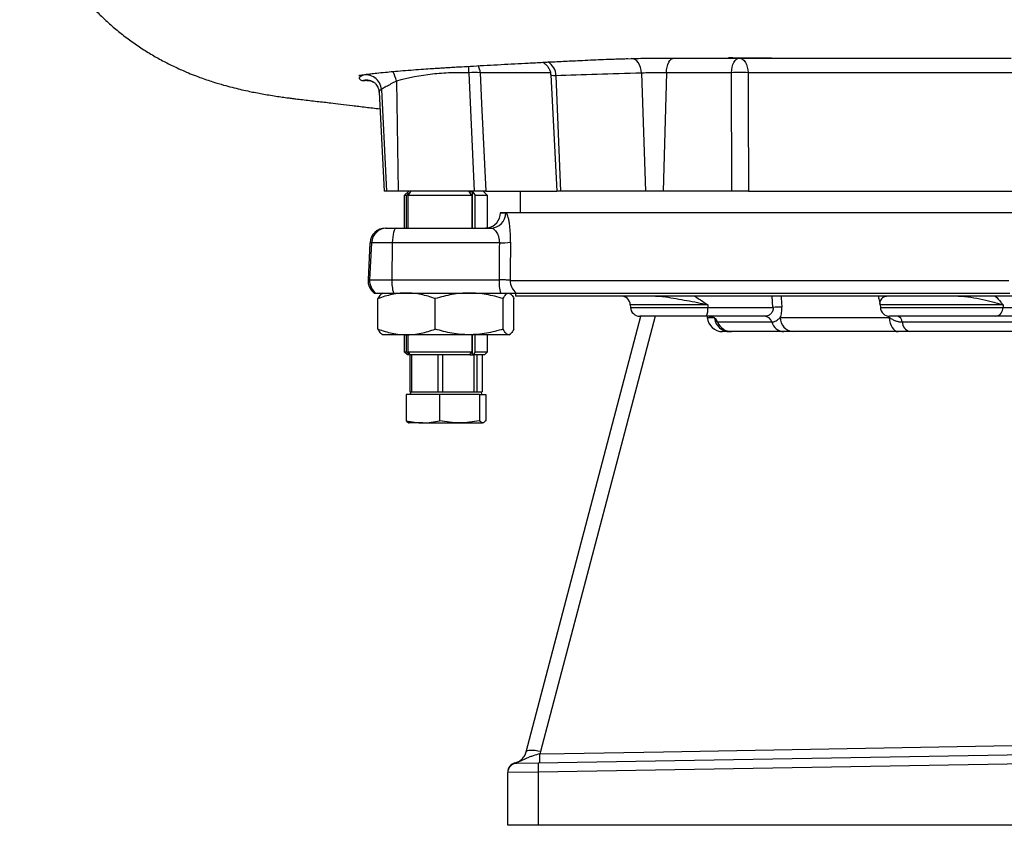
# Model space of a CAD drawing. Header units: millimetres. Extents: x 2293 to 3613, y 988 to 5170.
# Tile 1 of 12: x 2301 to 2939, y 988 to 1510. Entities that reach past the tile are written whole.
import ezdxf

# ---------------------------------------------------------------- set-up
doc = ezdxf.new("R2010")
doc.units = ezdxf.units.MM
doc.header["$LTSCALE"] = 2

msp = doc.modelspace()

# ---------------------------------------------------------------- linework, layer by layer
at = {"color": 7, "linetype": 'Continuous', "lineweight": 25}
for p, q in [((2690.52, 1484.41), (2697.21, 1484.6)), ((2935.2, 1484.87), (2943.34, 1484.87)), ((2595.72, 1398.87), (2592.19, 1475.39)), ((2645.11, 1473.93), (2649.04, 1398.87)), ((2648.44, 1473.48), (2651.42, 1398.87)), ((2703.93, 1475.13), (2706.52, 1398.87)), ((2720, 1475.4), (2718, 1398.87)), ((2762.37, 1398.87), (2762.15, 1475.39)), ((2545.26, 1469.98), (2546.23, 1398.87)), ((2533.91, 1462.84), (2537.26, 1398.87)), ((2535.42, 1464.57), (2538.85, 1398.87)), ((2538.85, 1398.87), (2537.26, 1398.87)), ((2546.23, 1398.87), (2538.85, 1398.87)), ((2595.72, 1398.87), (2546.23, 1398.87)), ((2553.26, 1398.87), (2550.26, 1395.87)), ((2594.01, 1395.87), (2592.29, 1398.46)), ((2594.54, 1398.46), (2596.26, 1395.87)), ((2594.54, 1374.87), (2594.54, 1398.46)), ((2604.26, 1395.87), (2601.26, 1398.87)), ((2602.98, 1398.87), (2649.04, 1398.87)), ((2625.26, 1398.87), (2625.26, 1384.87)), ((2651.42, 1398.87), (2649.04, 1398.87)), ((2706.52, 1398.87), (2651.42, 1398.87)), ((2718, 1398.87), (2706.52, 1398.87)), ((2762.37, 1398.87), (2718, 1398.87)), ((2773.16, 1398.87), (2948.19, 1398.87)), ((2550.26, 1395.87), (2550.26, 1374.87)), ((2551.63, 1395.87), (2550.26, 1395.87)), ((2551.63, 1374.87), (2551.63, 1395.87)), ((2594.01, 1395.87), (2552.74, 1395.87)), ((2552.74, 1374.87), (2552.74, 1395.87)), ((2594.01, 1395.87), (2594.01, 1374.87)), ((2604.26, 1395.87), (2596.26, 1395.87)), ((2596.26, 1374.87), (2596.26, 1395.87)), ((2604.26, 1375.01), (2604.26, 1395.87)), ((2612.54, 1384.87), (2612.54, 1384.69)), ((2612.54, 1384.87), (2990.26, 1384.87)), ((2538.06, 1374.87), (2539.05, 1374.87)), ((2539.05, 1374.87), (2545.12, 1374.87)), ((2545.12, 1374.87), (2606.15, 1374.87)), ((2528.07, 1365.39), (2526.81, 1341.39)), ((2529.09, 1365.39), (2527.83, 1341.39)), ((2542.53, 1365.39), (2529.09, 1365.39)), ((2542.53, 1365.39), (2542.21, 1341.39)), ((2611.83, 1365.39), (2542.53, 1365.39)), ((2527.83, 1341.39), (2542.21, 1341.39)), ((2542.21, 1341.39), (2611.64, 1341.39)), ((2618.87, 1341.04), (2941.72, 1341.04)), ((2530.8, 1332.87), (2531.81, 1332.87)), ((2531.81, 1332.87), (2543.24, 1332.87)), ((2536.26, 1332.87), (2535.73, 1332.56)), ((2543.24, 1332.87), (2612.67, 1332.87)), ((2622.26, 1332.87), (2622.26, 1330.87)), ((2622.8, 1332.87), (2942.46, 1332.87)), ((2533.22, 1309.53), (2533.22, 1329.21)), ((2570.29, 1309.53), (2570.29, 1329.21)), ((2614.33, 1309.53), (2614.33, 1329.21)), ((2621.3, 1309.53), (2621.3, 1329.21)), ((2972.91, 1330.87), (2622.26, 1330.87)), ((2696.64, 1325.18), (2696.73, 1323.56)), ((2746.82, 1325.18), (2746.81, 1323.56)), ((2746.81, 1323.56), (2789.02, 1323.56)), ((2858.46, 1325.18), (2858.54, 1323.56)), ((2938.05, 1325.18), (2937.98, 1323.56)), ((2937.98, 1323.56), (2963.9, 1323.56)), ((2629.19, 1035.96), (2703.4, 1317.87)), ((2746.02, 1317.87), (2702.72, 1317.87)), ((2783.52, 1317.87), (2746.02, 1317.87)), ((2746.39, 1317.87), (2746.46, 1317)), ((2753.13, 1314.12), (2788.22, 1314.12)), ((2793.77, 1317), (2864.34, 1317)), ((2933.23, 1317.87), (2864.53, 1317.87)), ((2872.77, 1314.12), (2957.48, 1314.12)), ((2956.25, 1317.87), (2933.23, 1317.87)), ((2760.89, 1307.87), (2756.43, 1307.87)), ((2796.06, 1307.87), (2762.17, 1307.87)), ((2869.97, 1307.87), (2802, 1307.87)), ((2959.53, 1307.87), (2877.71, 1307.87)), ((2535.7, 1306.19), (2536.26, 1305.87)), ((2551.76, 1305.87), (2536.26, 1305.87)), ((2550.26, 1305.87), (2550.26, 1294.87)), ((2551.63, 1294.87), (2551.63, 1305.87)), ((2592.31, 1305.87), (2551.76, 1305.87)), ((2552.74, 1294.87), (2552.74, 1305.87)), ((2617.82, 1305.87), (2592.31, 1305.87)), ((2594.01, 1305.87), (2594.01, 1294.87)), ((2594.54, 1292.87), (2594.54, 1305.87)), ((2596.26, 1294.87), (2596.26, 1305.87)), ((2604.26, 1294.87), (2604.26, 1305.87)), ((2618.26, 1305.87), (2617.82, 1305.87)), ((2618.26, 1305.87), (2618.82, 1306.19)), ((2550.26, 1294.87), (2552.26, 1292.87)), ((2550.26, 1294.87), (2551.63, 1294.87)), ((2552.74, 1294.87), (2594.01, 1294.87)), ((2592.68, 1292.87), (2594.01, 1294.87)), ((2596.26, 1294.87), (2594.93, 1292.87)), ((2596.26, 1294.87), (2604.26, 1294.87)), ((2602.26, 1292.87), (2604.26, 1294.87)), ((2553.87, 1292.87), (2552.26, 1292.87)), ((2553.87, 1292.87), (2554.14, 1292.87)), ((2553.91, 1292.87), (2553.91, 1268.87)), ((2592.68, 1292.87), (2554.14, 1292.87)), ((2555.13, 1268.87), (2555.13, 1292.87)), ((2572.02, 1292.87), (2572.02, 1268.87)), ((2575.31, 1268.87), (2575.31, 1292.87)), ((2592.68, 1292.87), (2594.54, 1292.87)), ((2594.54, 1292.87), (2594.93, 1292.87)), ((2602.26, 1292.87), (2594.93, 1292.87)), ((2595.37, 1292.87), (2595.37, 1268.87)), ((2597.43, 1268.87), (2597.43, 1292.87)), ((2600.61, 1292.87), (2600.61, 1268.87)), ((2554.77, 1268.87), (2553.85, 1267.27)), ((2553.91, 1268.87), (2555.13, 1268.87)), ((2555.13, 1268.87), (2559.92, 1268.87)), ((2559.92, 1268.87), (2567.23, 1268.87)), ((2567.23, 1268.87), (2572.02, 1268.87)), ((2572.02, 1268.87), (2575.31, 1268.87)), ((2575.31, 1268.87), (2580.99, 1268.87)), ((2580.99, 1268.87), (2589.68, 1268.87)), ((2589.68, 1268.87), (2595.37, 1268.87)), ((2595.37, 1268.87), (2597.43, 1268.87)), ((2597.43, 1268.87), (2598.34, 1268.87)), ((2598.34, 1268.87), (2599.75, 1268.87)), ((2600.68, 1267.27), (2599.75, 1268.87)), ((2599.75, 1268.87), (2600.61, 1268.87)), ((2551.48, 1267.27), (2551.48, 1250.22)), ((2573.18, 1267.27), (2551.48, 1267.27)), ((2573.18, 1267.27), (2573.18, 1250.22)), ((2598.96, 1267.27), (2573.18, 1267.27)), ((2598.96, 1267.27), (2598.96, 1250.22)), ((2598.96, 1267.27), (2603.04, 1267.27)), ((2603.04, 1267.27), (2603.04, 1250.22)), ((2562.33, 1248.87), (2553.27, 1248.87)), ((2562.33, 1248.87), (2586.07, 1248.87)), ((2586.07, 1248.87), (2601, 1248.87)), ((2636.91, 1028.81), (3017.26, 1035.45)), ((2623.16, 1028.57), (2636.91, 1028.81)), ((3017.26, 1029.45), (2636.91, 1022.81)), ((2636.91, 1022.81), (2617.26, 1022.57)), ((2617.26, 988.47), (2617.26, 1022.57)), ((2636.91, 1022.81), (2636.91, 988.47)), ((2636.91, 988.47), (2617.26, 988.47)), ((3017.26, 988.47), (2636.91, 988.47))]:
    msp.add_line(p, q, dxfattribs=at)
at = {"color": 8, "linetype": 'Continuous', "lineweight": 25}
for p, q in [((2725, 1484.88), (2729.75, 1484.87)), ((2522.76, 1473.67), (2524, 1474.11)), ((2612.54, 1384.69), (2616.06, 1384.69)), ((2529.09, 1365.39), (2528.07, 1365.39)), ((2526.81, 1341.39), (2527.83, 1341.39)), ((2789.02, 1323.56), (2788.55, 1330.87)), ((2746.82, 1325.18), (2696.64, 1325.18)), ((2696.73, 1323.56), (2746.81, 1323.56)), ((2938.05, 1325.18), (2858.46, 1325.18)), ((2858.54, 1323.56), (2937.98, 1323.56)), ((2746.46, 1317), (2751.1, 1317)), ((2863.75, 1318), (2864.34, 1317))]:
    msp.add_line(p, q, dxfattribs=at)
at = {"color": 7, "linetype": 'Continuous', "lineweight": 25, "flags": 128}
for points in [[(2703.93, 1475.13), (2703.72, 1477.03), (2703.28, 1478.83), (2702.63, 1480.49), (2701.78, 1481.92), (2700.78, 1483.09), (2699.65, 1483.94), (2698.45, 1484.45), (2697.21, 1484.6)], [(2720, 1475.4), (2720.14, 1477.28), (2720.46, 1479.06), (2720.94, 1480.7), (2721.56, 1482.13), (2722.31, 1483.29), (2723.15, 1484.16), (2724.06, 1484.7), (2725, 1484.88)], [(2762.15, 1475.39), (2762.28, 1477.27), (2762.6, 1479.06), (2763.07, 1480.69), (2763.7, 1482.12), (2764.44, 1483.29), (2765.29, 1484.16), (2766.19, 1484.69), (2767.14, 1484.87)], [(2767.14, 1484.87), (2768.23, 1484.69), (2769.27, 1484.16), (2770.25, 1483.29), (2771.11, 1482.12), (2771.82, 1480.69), (2772.37, 1479.06), (2772.73, 1477.27), (2772.89, 1475.39)], [(2599.45, 1475.39), (2600.37, 1455.43), (2602.98, 1398.87)], [(2772.89, 1475.39), (2772.96, 1455.43), (2773.16, 1398.87)], [(2545.12, 1374.87), (2544.63, 1374.69), (2544.16, 1374.16), (2543.72, 1373.29), (2543.34, 1372.12), (2543.01, 1370.69), (2542.77, 1369.06), (2542.6, 1367.27), (2542.53, 1365.39)], [(2619.08, 1365.74), (2618.91, 1345.77), (2618.87, 1341.04)], [(2864.34, 1317), (2864.53, 1315.18), (2864.9, 1313.45), (2865.45, 1311.87), (2866.15, 1310.5), (2866.99, 1309.38), (2867.92, 1308.55), (2868.93, 1308.04), (2869.97, 1307.87)], [(2638.06, 1034.66), (2654.06, 1034.95), (2718.04, 1036.07), (2848.82, 1038.36), (2979.61, 1040.66)], [(2638.5, 1036.12), (2636.75, 1036.49), (2635.07, 1036.76), (2633.51, 1036.92), (2632.12, 1036.96), (2630.96, 1036.88), (2630.07, 1036.68), (2629.47, 1036.37), (2629.19, 1035.96)]]:
    msp.add_lwpolyline(points, dxfattribs=at)
at = {"color": 8, "linetype": 'Continuous', "lineweight": 25, "flags": 128}
for points in [[(2794.25, 1330.87), (2794.32, 1329.65), (2794.7, 1323.76)], [(2712.63, 1317.87), (2688.47, 1226.04), (2638.5, 1036.12)]]:
    msp.add_lwpolyline(points, dxfattribs=at)
at = {"color": 8, "linetype": 'Continuous', "lineweight": 25}
for centre, radius, start, end in [((2558.51, 1475.07), 33.69, 0.54864, 7.73337), ((2589.36, 1474.88), 10.1, 2.92896, 30.53611), ((2638.31, 1473.54), 10.14, 359.64071, 60.52187), ((2515.75, 1462.45), 30.46, 14.30098, 26.9665), ((2525.68, 1460.61), 9.93, 61.85599, 106.04897), ((2760.97, 1317.76), 9.89, 187.9598, 269.5785)]:
    msp.add_arc(centre, radius, start, end, dxfattribs=at)
at = {"color": 7, "linetype": 'Continuous', "lineweight": 25}
for centre, radius, start, end in [((2525.42, 1464.02), 10.01, 3.10749, 105.46362), ((2595.82, 1414.62), 60.88, 86.58381, 93.41619), ((2767.52, 1329.49), 146.01, 87.89054, 92.10946), ((2602.54, 1384.87), 10, 279.74525, 359), ((2606.11, 1384.82), 9.95, 270.24583, 359.2553), ((2538.06, 1364.87), 10, 90, 177), ((2539.06, 1364.88), 9.99, 90.05544, 177.06349), ((2613.02, 1416.08), 50.7, 268.65555, 276.85818), ((2536.8, 1340.87), 10, 177, 233.1301), ((2537.83, 1340.87), 10.01, 176.98954, 233.04922), ((2569.46, 1340.37), 27.27, 177.84462, 195.95922), ((2638.89, 1340.37), 27.27, 177.84462, 195.95922), ((2628.93, 1340.85), 10.06, 178.88111, 232.45439), ((2690.65, 1324.87), 6, 3, 90), ((2852.47, 1324.87), 6, 3, 13.99255), ((2702.72, 1323.87), 6, 183, 270), ((2735.52, 1322.21), 11.37, 337.54529, 6.79139), ((2794.35, 1255.85), 67.91, 89.7051, 94.50501), ((2864.53, 1323.87), 6, 183, 270), ((2932.58, 1323.24), 5.41, 276.91266, 3.29475), ((2756.43, 1317.87), 10, 185, 270), ((2747.67, 1312.01), 5.86, 21.07278, 89.6187), ((2762.24, 1317.63), 9.76, 201.07278, 269.6187), ((2783.26, 1312.71), 5.16, 15.79491, 87.08441), ((2796.5, 1316.46), 8.6, 195.79491, 267.08441), ((2802.85, 1316.9), 9.08, 179.41311, 264.60247), ((2868.75, 1313.99), 4.02, 1.8107, 74.90639), ((2879.46, 1314.33), 6.69, 181.8107, 254.90639), ((2535.47, 1031.67), 102.63, 358.41642, 1.6747), ((2623.26, 1022.95), 6, 103.53071, 180), ((2623.25, 1022.93), 5.98, 103.04095, 179.92308), ((2623.26, 1022.57), 6, 91, 180), ((2722.88, 1025.81), 86.02, 178.00162, 181.99838)]:
    msp.add_arc(centre, radius, start, end, dxfattribs=at)
msp.add_ellipse((2985.39, 2242.99), major_axis=(103.7, 7627.45), ratio=0.047723, start_param=1.686759, end_param=1.689927, dxfattribs=at)
for points, knots in [([(2301.24, 1615.67), (2301.36, 1614.61), (2301.95, 1609.66), (2303.65, 1601.18), (2306.33, 1590.55), (2309.44, 1580.87), (2312.77, 1572.19), (2316.16, 1564.52), (2319.81, 1557.18), (2323.53, 1550.5), (2327.09, 1544.75), (2329.84, 1540.63), (2332.06, 1537.5), (2335.05, 1533.42), (2339.18, 1528.13), (2344.8, 1521.53), (2350.83, 1515.13), (2357.13, 1509.06), (2363.53, 1503.43), (2370.45, 1497.92), (2377.82, 1492.67), (2385.32, 1487.89), (2392.89, 1483.56), (2400.5, 1479.68), (2408.92, 1475.85), (2417.53, 1472.45), (2426.08, 1469.53), (2433.17, 1467.42), (2438.82, 1465.91), (2444, 1464.65), (2448.71, 1463.61), (2453.15, 1462.7), (2457.33, 1461.91), (2461.59, 1461.16), (2465.94, 1460.45), (2470.14, 1459.81), (2473.92, 1459.28), (2477.23, 1458.85), (2480.63, 1458.42), (2484.56, 1457.94), (2489.1, 1457.42), (2493.79, 1456.89), (2498.32, 1456.38), (2503.18, 1455.83), (2509.11, 1455.14), (2516.66, 1454.2), (2524.84, 1453.17), (2531.35, 1452.43), (2534.47, 1452.08)], [0, 0, 0, 0, 0.007301, 0.033799, 0.058673, 0.081753, 0.102899, 0.121997, 0.138962, 0.159015, 0.174703, 0.186118, 0.195516, 0.205409, 0.223224, 0.242976, 0.264885, 0.282826, 0.302099, 0.322545, 0.342841, 0.363074, 0.383643, 0.404906, 0.427167, 0.457377, 0.484168, 0.507503, 0.528234, 0.549423, 0.571543, 0.590515, 0.609879, 0.630254, 0.651802, 0.67334, 0.691876, 0.707331, 0.723101, 0.746651, 0.773971, 0.801201, 0.827402, 0.852622, 0.888862, 0.926707, 0.964902, 1, 1, 1, 1]), ([(2520.97, 1473.66), (2520.94, 1473.65), (2520.87, 1473.63), (2521.64, 1473.76), (2522.52, 1473.89), (2523.54, 1474.04), (2524.69, 1474.21), (2526.31, 1474.43), (2528.66, 1474.73), (2532.36, 1475.17), (2537.43, 1475.69), (2543.21, 1476.23), (2549.28, 1476.74), (2555.9, 1477.25), (2562.35, 1477.71), (2567.76, 1478.08), (2572.06, 1478.36), (2575.56, 1478.58), (2579.09, 1478.8), (2583.05, 1479.05), (2588.36, 1479.36), (2595.28, 1479.76), (2603.61, 1480.23), (2612.55, 1480.71), (2621.48, 1481.19), (2630.69, 1481.67), (2640.22, 1482.16), (2650.26, 1482.67), (2659.47, 1483.12), (2667.52, 1483.5), (2674.18, 1483.8), (2680.5, 1484.06), (2685.95, 1484.27), (2690.67, 1484.42), (2693.64, 1484.51), (2694.97, 1484.55)], [0, 0, 0, 0, 0.014572, 0.045966, 0.073209, 0.095997, 0.114547, 0.133133, 0.175169, 0.223783, 0.279296, 0.320551, 0.365021, 0.410925, 0.451111, 0.484819, 0.506741, 0.524804, 0.543327, 0.564209, 0.587573, 0.625335, 0.667998, 0.708992, 0.746273, 0.780695, 0.816877, 0.854614, 0.891483, 0.912093, 0.934998, 0.956854, 0.973174, 0.98805, 1, 1, 1, 1]), ([(2639.76, 1482.14), (2640.02, 1482.01), (2640.79, 1481.64), (2642.13, 1480.57), (2643.53, 1478.96), (2644.55, 1476.92), (2645.08, 1475.18), (2645.05, 1474.17), (2645.05, 1473.94)], [0, 0, 0, 0, 0.095215, 0.285636, 0.492561, 0.710756, 0.934871, 1, 1, 1, 1]), ([(2697.21, 1484.6), (2699.12, 1484.65), (2701.23, 1484.7), (2704.1, 1484.76), (2704.69, 1484.77), (2705.86, 1484.79), (2706.46, 1484.8), (2708.25, 1484.83), (2709.47, 1484.84), (2711.93, 1484.86), (2713.18, 1484.87), (2715.65, 1484.88), (2716.87, 1484.89), (2719.28, 1484.89), (2720.48, 1484.89), (2722.8, 1484.89), (2723.92, 1484.88), (2725, 1484.88)], [0, 0, 0, 0, 0.25, 0.25, 0.3125, 0.3125, 0.375, 0.375, 0.5, 0.5, 0.625, 0.625, 0.75, 0.75, 0.875, 0.875, 1, 1, 1, 1]), ([(2729.75, 1484.87), (2731.45, 1484.87), (2735.55, 1484.87), (2742.36, 1484.87), (2749.99, 1484.87), (2757.93, 1484.87), (2766.08, 1484.87), (2774.79, 1484.87), (2783.36, 1484.87), (2790.64, 1484.87), (2795.33, 1484.87), (2797.37, 1484.87), (2797.68, 1484.87)], [0, 0, 0, 0, 0.077254, 0.185489, 0.307886, 0.416126, 0.53364, 0.660491, 0.787887, 0.89588, 0.984326, 1, 1, 1, 1]), ([(2760.18, 1485.19), (2767.58, 1485.12), (2782.26, 1484.98), (2804.64, 1484.8), (2823.96, 1484.76), (2840.17, 1484.76), (2853.07, 1484.77), (2865.31, 1484.8), (2876.85, 1484.82), (2887.2, 1484.84), (2896.2, 1484.86), (2902.48, 1484.87), (2906.48, 1484.87), (2908.35, 1484.87), (2909.49, 1484.87), (2910.18, 1484.87), (2910.62, 1484.87), (2911.81, 1484.87), (2913.45, 1484.87), (2915.26, 1484.87), (2917.96, 1484.87), (2920.72, 1484.87), (2922.93, 1484.87), (2924.22, 1484.87), (2925.11, 1484.87), (2926.46, 1484.87), (2928.01, 1484.87), (2929.18, 1484.87), (2929.96, 1484.87), (2930.4, 1484.87), (2930.59, 1484.87), (2930.75, 1484.87), (2931.17, 1484.87), (2931.81, 1484.87), (2932.79, 1484.87), (2933.96, 1484.87), (2934.78, 1484.87), (2935.2, 1484.87)], [0, 0, 0, 0, 0.113309, 0.225062, 0.334969, 0.398882, 0.462178, 0.522472, 0.575516, 0.626981, 0.669222, 0.702481, 0.715735, 0.726448, 0.73122, 0.738214, 0.747085, 0.760871, 0.780625, 0.805837, 0.82742, 0.852159, 0.880687, 0.885569, 0.887193, 0.896796, 0.904883, 0.911568, 0.914606, 0.917129, 0.917748, 0.91859, 0.921273, 0.932786, 0.952308, 0.975304, 1, 1, 1, 1]), ([(2767.14, 1484.87), (2773.56, 1484.87), (2783.78, 1484.87), (2794.49, 1484.87), (2798.47, 1484.87)], [0, 0, 0, 0, 0.627384, 1, 1, 1, 1]), ([(2522.93, 1470.15), (2521.81, 1470.74), (2521.23, 1471.34), (2521.19, 1472.22), (2521.31, 1472.52), (2521.83, 1473.1), (2522.22, 1473.38), (2522.76, 1473.67)], [0, 0, 0, 0, 0.5, 0.5, 0.75, 0.75, 1, 1, 1, 1]), ([(2592.19, 1475.39), (2590.21, 1475.39), (2588.24, 1475.39), (2585.27, 1475.39), (2584.28, 1475.39), (2582.3, 1475.35), (2581.31, 1475.33), (2576.37, 1475.15), (2572.42, 1474.86), (2560.64, 1473.53), (2552.9, 1472.05), (2545.26, 1469.98)], [0, 0, 0, 0, 0.125, 0.125, 0.1875, 0.1875, 0.25, 0.25, 0.5, 0.5, 1, 1, 1, 1]), ([(2703.93, 1475.13), (2693.93, 1474.87), (2684.31, 1474.56), (2665.81, 1473.99), (2656.94, 1473.73), (2648.44, 1473.48)], [0, 0, 0, 0, 0.5, 0.5, 1, 1, 1, 1]), ([(2720, 1475.4), (2719.38, 1475.41), (2718.73, 1475.41), (2717.39, 1475.41), (2716.69, 1475.41), (2715.29, 1475.41), (2714.59, 1475.41), (2713.16, 1475.4), (2712.43, 1475.39), (2711.01, 1475.36), (2710.3, 1475.35), (2708.92, 1475.31), (2708.24, 1475.29), (2706.25, 1475.23), (2705.03, 1475.18), (2703.93, 1475.13)], [0, 0, 0, 0, 0.125, 0.125, 0.25, 0.25, 0.375, 0.375, 0.5, 0.5, 0.625, 0.625, 0.75, 0.75, 1, 1, 1, 1]), ([(2762.15, 1475.39), (2755.12, 1475.39), (2748.1, 1475.39), (2734.05, 1475.39), (2727.02, 1475.39), (2720, 1475.4)], [0, 0, 0, 0, 0.5, 0.5, 1, 1, 1, 1]), ([(2945.04, 1475.39), (2941.18, 1475.39), (2937.32, 1475.39), (2929.62, 1475.39), (2925.76, 1475.39), (2914.23, 1475.39), (2906.63, 1475.39), (2884.08, 1475.39), (2869.38, 1475.39), (2840.63, 1475.39), (2826.58, 1475.39), (2806, 1475.39), (2799.22, 1475.39), (2785.84, 1475.39), (2779.29, 1475.39), (2772.89, 1475.39)], [0, 0, 0, 0, 0.0625, 0.0625, 0.125, 0.125, 0.25, 0.25, 0.5, 0.5, 0.75, 0.75, 0.875, 0.875, 1, 1, 1, 1]), ([(2526.11, 1470.46), (2526.09, 1470.46), (2526.05, 1470.46), (2526.38, 1470.47), (2527.2, 1470.42), (2528.47, 1470.16), (2529.66, 1469.78), (2530.33, 1469.35), (2530.51, 1469.23)], [0, 0, 0, 0, 0.092422, 0.294227, 0.483242, 0.680363, 0.914867, 1, 1, 1, 1]), ([(2530.37, 1469.37), (2530.37, 1469.37), (2530.37, 1469.37), (2530.77, 1469.12), (2531.46, 1468.53), (2532.33, 1467.54), (2533.2, 1466.03), (2533.84, 1464.34), (2533.83, 1463.17), (2533.83, 1462.83)], [0, 0, 0, 0, 0.127016, 0.321696, 0.489786, 0.640467, 0.782471, 0.936687, 1, 1, 1, 1]), ([(2545.26, 1469.98), (2544.61, 1469.67), (2543.99, 1469.36), (2542.78, 1468.74), (2542.19, 1468.43), (2541.08, 1467.81), (2540.55, 1467.5), (2539.54, 1466.93), (2539.06, 1466.66), (2538.17, 1466.16), (2537.76, 1465.94), (2537.03, 1465.54), (2536.7, 1465.36), (2535.87, 1464.88), (2535.53, 1464.67), (2535.42, 1464.57)], [0, 0, 0, 0, 0.125, 0.125, 0.25, 0.25, 0.375, 0.375, 0.5, 0.5, 0.625, 0.625, 0.75, 0.75, 1, 1, 1, 1]), ([(2602.98, 1398.87), (2602.82, 1398.87), (2602.54, 1398.87), (2601.91, 1398.87), (2601.67, 1398.87), (2601.14, 1398.87), (2600.85, 1398.87), (2600.21, 1398.87), (2599.87, 1398.87), (2599.13, 1398.87), (2598.74, 1398.87), (2597.53, 1398.87), (2596.64, 1398.87), (2595.72, 1398.87)], [0, 0, 0, 0, 0.25, 0.25, 0.375, 0.375, 0.5, 0.5, 0.625, 0.625, 0.75, 0.75, 1, 1, 1, 1]), ([(2773.16, 1398.87), (2772.38, 1398.87), (2771.54, 1398.87), (2770.19, 1398.87), (2769.73, 1398.87), (2768.79, 1398.87), (2768.32, 1398.87), (2767.38, 1398.87), (2766.9, 1398.87), (2765.95, 1398.87), (2765.48, 1398.87), (2764.1, 1398.87), (2763.2, 1398.87), (2762.37, 1398.87)], [0, 0, 0, 0, 0.25, 0.25, 0.375, 0.375, 0.5, 0.5, 0.625, 0.625, 0.75, 0.75, 1, 1, 1, 1]), ([(2619.08, 1365.74), (2619.09, 1367.06), (2619.07, 1368.37), (2618.99, 1370.89), (2618.93, 1372.1), (2618.8, 1373.86), (2618.75, 1374.44), (2618.65, 1375.54), (2618.59, 1376.07), (2618.41, 1377.6), (2618.27, 1378.54), (2618.04, 1379.83), (2617.96, 1380.24), (2617.8, 1380.99), (2617.72, 1381.35), (2617.47, 1382.33), (2617.3, 1382.88), (2616.94, 1383.79), (2616.76, 1384.13), (2616.41, 1384.58), (2616.23, 1384.69), (2616.06, 1384.69)], [0, 0, 0, 0, 0.125, 0.125, 0.25, 0.25, 0.3125, 0.3125, 0.375, 0.375, 0.5, 0.5, 0.5625, 0.5625, 0.625, 0.625, 0.75, 0.75, 0.875, 0.875, 1, 1, 1, 1]), ([(2604.23, 1375.01), (2604.24, 1375.02), (2604.36, 1375.04), (2603.98, 1374.94), (2603.22, 1374.9), (2602.88, 1374.89)], [0, 0, 0, 0, 0.050626, 0.571953, 1, 1, 1, 1]), ([(2606.15, 1374.87), (2606.77, 1374.87), (2607.4, 1374.68), (2608.33, 1374.1), (2608.63, 1373.86), (2609.23, 1373.28), (2609.52, 1372.94), (2610.08, 1372.15), (2610.34, 1371.7), (2610.82, 1370.71), (2611.04, 1370.16), (2611.42, 1368.94), (2611.57, 1368.28), (2611.78, 1366.89), (2611.83, 1366.14), (2611.83, 1365.39)], [0, 0, 0, 0, 0.25, 0.25, 0.375, 0.375, 0.5, 0.5, 0.625, 0.625, 0.75, 0.75, 0.875, 0.875, 1, 1, 1, 1]), ([(2618.87, 1341.04), (2618.79, 1341.07), (2618.67, 1341.09), (2618.36, 1341.13), (2618.18, 1341.15), (2617.56, 1341.21), (2617.01, 1341.25), (2616.06, 1341.3), (2615.72, 1341.31), (2615, 1341.34), (2614.61, 1341.35), (2613.41, 1341.37), (2612.55, 1341.39), (2611.64, 1341.39)], [0, 0, 0, 0, 0.125, 0.125, 0.25, 0.25, 0.5, 0.5, 0.625, 0.625, 0.75, 0.75, 1, 1, 1, 1]), ([(2551.76, 1332.87), (2550.97, 1332.87), (2550.18, 1332.85), (2548.61, 1332.76), (2547.82, 1332.7), (2545.48, 1332.45), (2543.93, 1332.2), (2539.3, 1331.24), (2536.25, 1330.32), (2533.22, 1329.21)], [0, 0, 0, 0, 0.125, 0.125, 0.25, 0.25, 0.5, 0.5, 1, 1, 1, 1]), ([(2570.29, 1329.21), (2567.26, 1330.33), (2564.2, 1331.25), (2558.03, 1332.52), (2554.91, 1332.87), (2551.76, 1332.87)], [0, 0, 0, 0, 0.5, 0.5, 1, 1, 1, 1]), ([(2592.31, 1332.87), (2590.44, 1332.87), (2588.57, 1332.78), (2584.82, 1332.45), (2582.97, 1332.19), (2577.46, 1331.23), (2573.85, 1330.31), (2570.29, 1329.21)], [0, 0, 0, 0, 0.25, 0.25, 0.5, 0.5, 1, 1, 1, 1]), ([(2614.33, 1329.21), (2612.54, 1329.76), (2610.72, 1330.28), (2607.07, 1331.18), (2605.24, 1331.57), (2599.73, 1332.52), (2596.03, 1332.87), (2592.31, 1332.87)], [0, 0, 0, 0, 0.25, 0.25, 0.5, 0.5, 1, 1, 1, 1]), ([(2612.67, 1332.87), (2613.95, 1332.87), (2615.14, 1332.87), (2616.82, 1332.87), (2617.37, 1332.87), (2618.38, 1332.87), (2618.86, 1332.87), (2620.19, 1332.87), (2620.95, 1332.87), (2621.83, 1332.87), (2622.09, 1332.87), (2622.51, 1332.87), (2622.68, 1332.87), (2622.8, 1332.87)], [0, 0, 0, 0, 0.25, 0.25, 0.375, 0.375, 0.5, 0.5, 0.75, 0.75, 0.875, 0.875, 1, 1, 1, 1]), ([(2614.33, 1329.21), (2614.9, 1330.33), (2615.47, 1331.25), (2616.63, 1332.52), (2617.22, 1332.87), (2617.82, 1332.87)], [0, 0, 0, 0, 0.5, 0.5, 1, 1, 1, 1]), ([(2535.81, 1332.41), (2535.49, 1332.25), (2534.61, 1331.8), (2533.76, 1330.21), (2533.22, 1329.21)], [0, 0, 0, 0, 0.370103, 1, 1, 1, 1]), ([(2618.72, 1332.41), (2619.04, 1332.25), (2619.92, 1331.8), (2620.77, 1330.21), (2621.3, 1329.21)], [0, 0, 0, 0, 0.370103, 1, 1, 1, 1]), ([(2857.08, 1330.87), (2857.19, 1330.49), (2857.55, 1329.24), (2857.96, 1327.64), (2858.26, 1326.42), (2858.29, 1326.31)], [0, 0, 0, 0, 0.2800303, 0.9345815, 1, 1, 1, 1]), ([(2908.82, 1330.87), (2910.23, 1330.87), (2911.63, 1330.79), (2914.4, 1330.54), (2915.77, 1330.37), (2919.83, 1329.76), (2922.43, 1329.26), (2927.38, 1328.18), (2929.72, 1327.6), (2933.02, 1326.71), (2934.08, 1326.41), (2935.61, 1325.95), (2936.36, 1325.72), (2937.1, 1325.49), (2937.58, 1325.34), (2937.82, 1325.26), (2938.05, 1325.18)], [0, 0, 0, 0, 0.125, 0.125, 0.25, 0.25, 0.5, 0.5, 0.75, 0.75, 0.875, 0.875, 0.9375, 0.96875, 0.96875, 1, 1, 1, 1]), ([(2789.02, 1323.56), (2789.08, 1323.11), (2789.08, 1322.68), (2789, 1322.04), (2788.95, 1321.82), (2788.85, 1321.42), (2788.78, 1321.23), (2788.55, 1320.67), (2788.35, 1320.33), (2787.89, 1319.72), (2787.63, 1319.45), (2787.08, 1318.98), (2786.78, 1318.78), (2786.17, 1318.44), (2785.85, 1318.3), (2784.88, 1317.97), (2784.2, 1317.87), (2783.52, 1317.87)], [0, 0, 0, 0, 0.125, 0.125, 0.1875, 0.1875, 0.25, 0.25, 0.375, 0.375, 0.5, 0.5, 0.625, 0.625, 0.75, 0.75, 1, 1, 1, 1]), ([(2793.77, 1317), (2794.15, 1317.95), (2794.42, 1319.01), (2794.74, 1321.33), (2794.78, 1322.53), (2794.7, 1323.76)], [0, 0, 0, 0, 0.5, 0.5, 1, 1, 1, 1]), ([(2747.73, 1317.86), (2747.76, 1317.86), (2748.37, 1317.95), (2749.49, 1317.61), (2750.72, 1316.97), (2751.42, 1316.32), (2751.68, 1315.91), (2751.66, 1315.95), (2751.66, 1315.96)], [0, 0, 0, 0, 0.012725, 0.284791, 0.514326, 0.718533, 0.910528, 1, 1, 1, 1]), ([(2788.22, 1314.12), (2789.17, 1314.12), (2790.12, 1314.4), (2791.54, 1315.18), (2792, 1315.5), (2792.91, 1316.21), (2793.35, 1316.61), (2793.77, 1317)], [0, 0, 0, 0, 0.5, 0.5, 0.75, 0.75, 1, 1, 1, 1]), ([(2864.34, 1317), (2865.01, 1316.61), (2865.67, 1316.22), (2867, 1315.51), (2867.68, 1315.19), (2869.07, 1314.67), (2869.79, 1314.46), (2871.27, 1314.19), (2872.01, 1314.12), (2872.77, 1314.12)], [0, 0, 0, 0, 0.25, 0.25, 0.5, 0.5, 0.75, 0.75, 1, 1, 1, 1]), ([(2533.22, 1309.53), (2536.25, 1308.41), (2539.31, 1307.49), (2545.48, 1306.22), (2548.6, 1305.87), (2551.76, 1305.87)], [0, 0, 0, 0, 0.5, 0.5, 1, 1, 1, 1]), ([(2533.22, 1309.53), (2533.79, 1308.46), (2534.64, 1306.85), (2535.52, 1306.5), (2535.81, 1306.38)], [0, 0, 0, 0, 0.665253, 1, 1, 1, 1]), ([(2551.76, 1305.87), (2552.54, 1305.87), (2553.33, 1305.89), (2554.91, 1305.98), (2555.69, 1306.04), (2558.03, 1306.29), (2559.59, 1306.54), (2564.21, 1307.5), (2567.26, 1308.42), (2570.29, 1309.53)], [0, 0, 0, 0, 0.125, 0.125, 0.25, 0.25, 0.5, 0.5, 1, 1, 1, 1]), ([(2592.31, 1305.87), (2590.44, 1305.87), (2588.57, 1305.95), (2584.82, 1306.29), (2582.97, 1306.54), (2577.46, 1307.51), (2573.85, 1308.43), (2570.29, 1309.53)], [0, 0, 0, 0, 0.25, 0.25, 0.5, 0.5, 1, 1, 1, 1]), ([(2614.33, 1309.53), (2612.54, 1308.97), (2610.72, 1308.46), (2607.07, 1307.56), (2605.24, 1307.17), (2599.73, 1306.21), (2596.03, 1305.87), (2592.31, 1305.87)], [0, 0, 0, 0, 0.25, 0.25, 0.5, 0.5, 1, 1, 1, 1]), ([(2617.82, 1305.87), (2617.67, 1305.87), (2617.52, 1305.89), (2617.22, 1305.98), (2617.08, 1306.04), (2616.63, 1306.29), (2616.34, 1306.54), (2615.47, 1307.5), (2614.9, 1308.42), (2614.33, 1309.53)], [0, 0, 0, 0, 0.125, 0.125, 0.25, 0.25, 0.5, 0.5, 1, 1, 1, 1]), ([(2621.3, 1309.53), (2620.73, 1308.41), (2620.16, 1307.49), (2619, 1306.22), (2618.41, 1305.87), (2617.82, 1305.87)], [0, 0, 0, 0, 0.5, 0.5, 1, 1, 1, 1]), ([(2762.17, 1307.87), (2761.99, 1307.87), (2761.86, 1307.87), (2761.64, 1307.87), (2761.56, 1307.87), (2761.34, 1307.87), (2761.19, 1307.87), (2760.89, 1307.87)], [0, 0, 0, 0, 0.25, 0.25, 0.5, 0.5, 1, 1, 1, 1]), ([(2802, 1307.87), (2801.08, 1307.87), (2800.03, 1307.87), (2798.47, 1307.87), (2797.95, 1307.87), (2796.97, 1307.87), (2796.5, 1307.87), (2796.06, 1307.87)], [0, 0, 0, 0, 0.5, 0.5, 0.75, 0.75, 1, 1, 1, 1]), ([(2877.71, 1307.87), (2877.02, 1307.87), (2876.36, 1307.87), (2875.07, 1307.87), (2874.44, 1307.87), (2872.56, 1307.87), (2871.31, 1307.87), (2869.97, 1307.87)], [0, 0, 0, 0, 0.25, 0.25, 0.5, 0.5, 1, 1, 1, 1]), ([(2551.48, 1250.22), (2553.29, 1249.8), (2555.1, 1249.46), (2558.72, 1248.99), (2560.52, 1248.87), (2562.33, 1248.87)], [0, 0, 0, 0, 0.5, 0.5, 1, 1, 1, 1]), ([(2551.48, 1250.22), (2551.82, 1249.8), (2552.16, 1249.46), (2552.84, 1248.99), (2553.18, 1248.87), (2553.53, 1248.87)], [0, 0, 0, 0, 0.5, 0.5, 1, 1, 1, 1]), ([(2562.33, 1248.87), (2564.14, 1248.87), (2565.95, 1248.99), (2569.56, 1249.46), (2571.37, 1249.8), (2573.18, 1250.22)], [0, 0, 0, 0, 0.5, 0.5, 1, 1, 1, 1]), ([(2586.07, 1248.87), (2583.92, 1248.87), (2581.77, 1248.99), (2577.47, 1249.46), (2575.32, 1249.8), (2573.18, 1250.22)], [0, 0, 0, 0, 0.5, 0.5, 1, 1, 1, 1]), ([(2598.96, 1250.22), (2596.82, 1249.8), (2594.67, 1249.46), (2590.37, 1248.99), (2588.22, 1248.87), (2586.07, 1248.87)], [0, 0, 0, 0, 0.5, 0.5, 1, 1, 1, 1]), ([(2601, 1248.87), (2600.66, 1248.87), (2600.32, 1248.99), (2599.64, 1249.46), (2599.3, 1249.8), (2598.96, 1250.22)], [0, 0, 0, 0, 0.5, 0.5, 1, 1, 1, 1]), ([(2603.04, 1250.22), (2602.7, 1249.8), (2602.36, 1249.46), (2601.68, 1248.99), (2601.34, 1248.87), (2601, 1248.87)], [0, 0, 0, 0, 0.5, 0.5, 1, 1, 1, 1]), ([(2621.86, 1028.78), (2622.32, 1028.9), (2622.77, 1029.04), (2623.64, 1029.38), (2624.07, 1029.59), (2625.28, 1030.28), (2626, 1030.84), (2627.27, 1032.12), (2627.8, 1032.83), (2628.44, 1033.96), (2628.62, 1034.35), (2628.95, 1035.14), (2629.08, 1035.55), (2629.19, 1035.96)], [0, 0, 0, 0, 0.125, 0.125, 0.25, 0.25, 0.5, 0.5, 0.75, 0.75, 0.875, 0.875, 1, 1, 1, 1]), ([(2638.06, 1034.66), (2636.57, 1034.3), (2635.13, 1033.91), (2633.03, 1033.21), (2632.34, 1032.96), (2631, 1032.44), (2630.35, 1032.17), (2628.43, 1031.31), (2627.19, 1030.69), (2625.27, 1029.84), (2624.62, 1029.57), (2623.28, 1029.1), (2622.6, 1028.9), (2621.9, 1028.76)], [0, 0, 0, 0, 0.25, 0.25, 0.375, 0.375, 0.5, 0.5, 0.75, 0.75, 0.875, 0.875, 1, 1, 1, 1])]:
    msp.add_open_spline(points, degree=3, knots=knots, dxfattribs=at)
at = {"color": 8, "linetype": 'Continuous', "lineweight": 25}
for points, knots in [([(2644.86, 1475.39), (2643.38, 1475.39), (2636.98, 1475.39), (2627.52, 1475.39), (2618.11, 1475.39), (2611.44, 1475.39), (2606.72, 1475.39), (2602.64, 1475.39), (2600.51, 1475.39), (2599.45, 1475.39)], [0, 0, 0, 0, 0.064794, 0.279976, 0.495158, 0.62094, 0.746721, 0.873361, 1, 1, 1, 1]), ([(2648.44, 1473.48), (2647.86, 1473.46), (2646.36, 1473.41), (2645.14, 1473.58), (2645.27, 1473.85), (2645.31, 1473.94)], [0, 0, 0, 0, 0.300784, 0.782509, 1, 1, 1, 1]), ([(2526.11, 1470.38), (2525.23, 1470.24), (2523.56, 1469.97), (2523.13, 1470.09), (2522.93, 1470.15)], [0, 0, 0, 0, 0.529301, 1, 1, 1, 1]), ([(2535.42, 1464.57), (2534.99, 1464.28), (2534.15, 1463.72), (2533.76, 1463.14), (2533.91, 1462.84), (2533.91, 1462.84)], [0, 0, 0, 0, 0.497709, 0.996235, 1, 1, 1, 1]), ([(2746.82, 1325.18), (2746.8, 1325.19), (2744.57, 1325.63), (2740.08, 1326.52), (2733.26, 1327.83), (2726.36, 1329.06), (2718.82, 1330.33), (2713.63, 1330.63), (2710.72, 1330.8)], [0, 0, 0, 0, 0.001626, 0.185261, 0.37086, 0.561936, 0.754556, 1, 1, 1, 1]), ([(2738.21, 1330.87), (2740.24, 1329.57), (2743.13, 1327.73), (2745.96, 1325.78), (2746.8, 1325.19), (2746.82, 1325.18)], [0, 0, 0, 0, 0.700893, 0.99496, 1, 1, 1, 1]), ([(2863.01, 1330.8), (2862.14, 1330.62), (2859.97, 1330.18), (2858.43, 1328.29), (2858.05, 1326.95), (2858.3, 1326.41), (2858.34, 1326.33)], [0, 0, 0, 0, 0.2920044, 0.7323653, 0.9591768, 1, 1, 1, 1]), ([(2932.98, 1330.87), (2934.18, 1329.57), (2935.88, 1327.73), (2937.55, 1325.78), (2938.04, 1325.19), (2938.05, 1325.18)], [0, 0, 0, 0, 0.700893, 0.99496, 1, 1, 1, 1]), ([(2751.57, 1315.93), (2751.64, 1315.75), (2751.96, 1315), (2752.44, 1314.28), (2752.93, 1314.17), (2753.13, 1314.12)], [0, 0, 0, 0, 0.159677, 0.648631, 1, 1, 1, 1])]:
    msp.add_open_spline(points, degree=3, knots=knots, dxfattribs=at)
at = {"color": 7, "linetype": 'Continuous', "lineweight": 25}
for points in [[(2554.6, 1398.51), (2553.61, 1397.64), (2552.62, 1396.76), (2551.63, 1395.87)], [(2552.74, 1395.87), (2553.35, 1396.76), (2553.98, 1397.64), (2554.6, 1398.51)], [(2592.29, 1398.46), (2593.04, 1398.52), (2593.79, 1398.52), (2594.54, 1398.46)], [(2551.63, 1294.87), (2552.38, 1294.2), (2553.12, 1293.53), (2553.87, 1292.87)], [(2554.14, 1292.87), (2553.67, 1293.53), (2553.2, 1294.2), (2552.74, 1294.87)], [(2638.5, 1036.12), (2638.37, 1035.63), (2638.23, 1035.14), (2638.06, 1034.66)], [(2621.86, 1028.78), (2621.87, 1028.79), (2621.88, 1028.78), (2621.9, 1028.76)], [(2621.9, 1028.76), (2622.23, 1028.67), (2622.68, 1028.56), (2623.16, 1028.57)]]:
    msp.add_open_spline(points, degree=3, dxfattribs=at)

doc.saveas('drawing.dxf')
